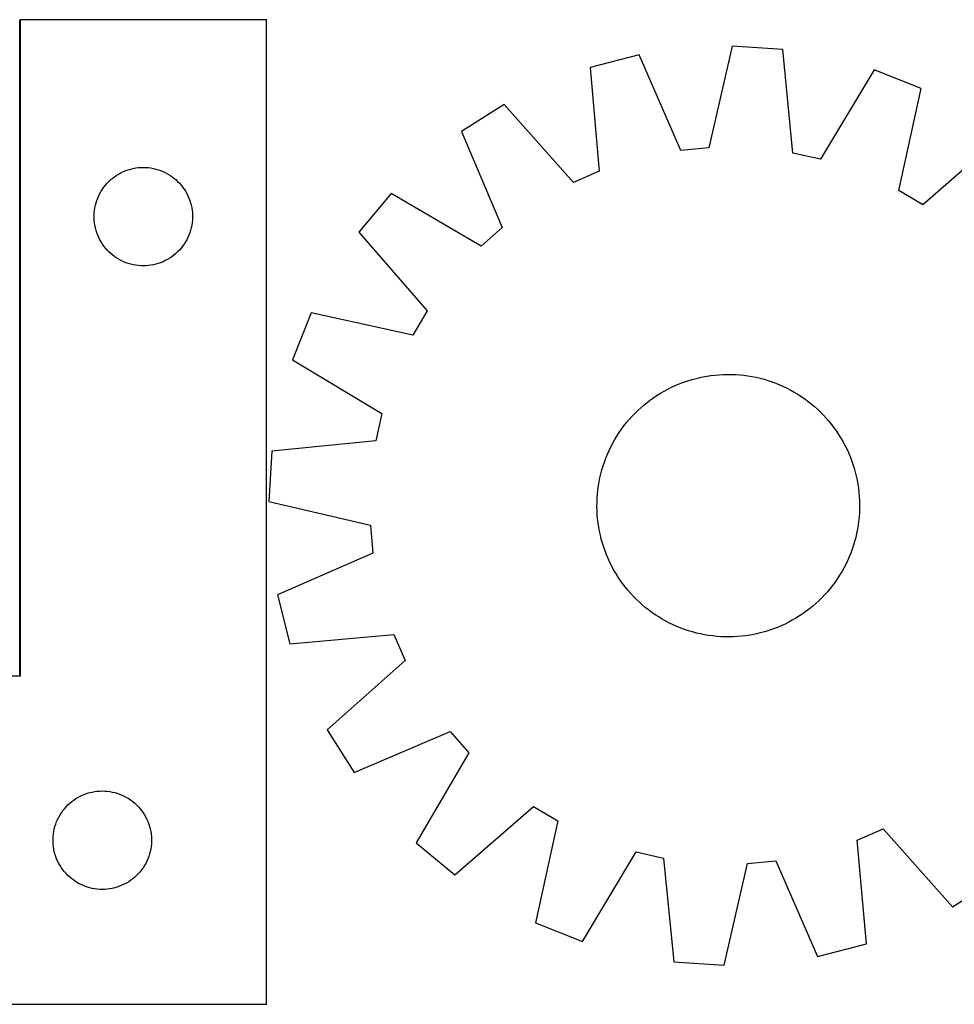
# Model space of a CAD drawing. Header units: millimetres. Extents: x 7 to 1493, y 8 to 2993.
# Tile 6 of 13: x 537 to 822, y 2114 to 2414. Entities that reach past the tile are written whole.
import ezdxf

# ---------------------------------------------------------------- set-up
doc = ezdxf.new("R2010")
doc.units = ezdxf.units.MM
doc.layers.add('COMMON', color=5, linetype='CONTINUOUS', true_color=0x0000ff)
doc.layers.add('CUT', color=7, linetype='CONTINUOUS', true_color=0x000000)

msp = doc.modelspace()

# ---------------------------------------------------------------- linework, layer by layer
at = {"layer": 'COMMON'}
msp.add_line((537.079308, 2214.243521), (537.079308, 2414.04352), dxfattribs=at)
at = {"layer": 'CUT'}
for p, q in [((612.179308, 2414.04352), (537.179308, 2414.04352)), ((537.179308, 2414.04352), (537.179308, 2214.04352)), ((612.179308, 2114.04352), (612.179308, 2414.04352)), ((725.701146, 2403.318624), (710.795089, 2399.505489)), ((738.45114, 2374.225456), (725.701146, 2403.318624)), ((754.115709, 2405.979163), (746.988143, 2375.024801)), ((769.470535, 2404.999444), (754.115709, 2405.979163)), ((772.606216, 2373.390233), (769.470535, 2404.999444)), ((710.795089, 2399.505489), (713.581795, 2367.863602)), ((797.316542, 2398.749185), (780.9724, 2371.512376)), ((811.6171, 2393.072515), (797.316542, 2398.749185)), ((804.831526, 2362.041389), (811.6171, 2393.072515)), ((684.593386, 2388.194583), (671.595206, 2379.961852)), ((705.709633, 2364.465301), (684.593386, 2388.194583)), ((671.595206, 2379.961852), (684.023402, 2350.729768)), ((836.168789, 2378.523275), (812.20795, 2357.670148)), ((746.988143, 2375.024801), (738.45114, 2374.225456)), ((780.9724, 2371.512376), (772.606216, 2373.390233)), ((566.628865, 2366.700153), (567.291087, 2367.097799)), ((567.291087, 2367.097799), (567.972901, 2367.460826)), ((567.972901, 2367.460826), (568.6725, 2367.788274)), ((568.6725, 2367.788274), (569.388027, 2368.079272)), ((569.388027, 2368.079272), (570.117586, 2368.333051)), ((570.117586, 2368.333051), (570.859241, 2368.548936)), ((570.859241, 2368.548936), (571.611027, 2368.726355)), ((571.611027, 2368.726355), (572.370949, 2368.864838)), ((572.370949, 2368.864838), (573.136993, 2368.964018)), ((573.136993, 2368.964018), (573.907127, 2369.023631)), ((573.907127, 2369.023631), (574.679308, 2369.04352)), ((574.679308, 2369.04352), (575.451489, 2369.023631)), ((575.451489, 2369.023631), (576.221623, 2368.964018)), ((576.221623, 2368.964018), (576.987667, 2368.864838)), ((576.987667, 2368.864838), (577.747589, 2368.726355)), ((577.747589, 2368.726355), (578.499375, 2368.548936)), ((578.499375, 2368.548936), (579.241031, 2368.333051)), ((579.241031, 2368.333051), (579.970589, 2368.079272)), ((579.970589, 2368.079272), (580.686117, 2367.788274)), ((580.686117, 2367.788274), (581.385715, 2367.460826)), ((581.385715, 2367.460826), (582.067529, 2367.097799)), ((582.067529, 2367.097799), (582.729751, 2366.700153)), ((713.581795, 2367.863602), (705.709633, 2364.465301)), ((563.161101, 2363.652418), (563.671028, 2364.23262)), ((563.671028, 2364.23262), (564.210146, 2364.785803)), ((564.210146, 2364.785803), (564.777026, 2365.310499)), ((564.777026, 2365.310499), (565.370166, 2365.805317)), ((565.370166, 2365.805317), (565.987992, 2366.268945)), ((565.987992, 2366.268945), (566.628865, 2366.700153)), ((582.729751, 2366.700153), (583.370625, 2366.268945)), ((583.370625, 2366.268945), (583.98845, 2365.805317)), ((583.98845, 2365.805317), (584.58159, 2365.310499)), ((584.58159, 2365.310499), (585.14847, 2364.785803)), ((585.14847, 2364.785803), (585.687589, 2364.23262)), ((585.687589, 2364.23262), (586.197515, 2363.652418)), ((561.093774, 2360.402236), (561.439126, 2361.093171)), ((561.439126, 2361.093171), (561.819589, 2361.765412)), ((561.819589, 2361.765412), (562.234153, 2362.417176)), ((562.234153, 2362.417176), (562.681719, 2363.046734)), ((562.681719, 2363.046734), (563.161101, 2363.652418)), ((586.197515, 2363.652418), (586.676897, 2363.046734)), ((586.676897, 2363.046734), (587.124463, 2362.417176)), ((587.124463, 2362.417176), (587.539028, 2361.765412)), ((587.539028, 2361.765412), (587.91949, 2361.093171)), ((587.91949, 2361.093171), (588.264842, 2360.402236)), ((650.171168, 2361.10777), (640.353218, 2349.261318)), ((677.586664, 2345.065161), (650.171168, 2361.10777)), ((812.20795, 2357.670148), (804.831526, 2362.041389)), ((560.080342, 2357.488836), (560.27706, 2358.235805)), ((560.27706, 2358.235805), (560.51197, 2358.971656)), ((560.51197, 2358.971656), (560.784449, 2359.694438)), ((560.784449, 2359.694438), (561.093774, 2360.402236)), ((588.264842, 2360.402236), (588.574168, 2359.694438)), ((588.574168, 2359.694438), (588.846647, 2358.971656)), ((588.846647, 2358.971656), (589.081556, 2358.235805)), ((589.081556, 2358.235805), (589.278274, 2357.488836)), ((559.684281, 2354.429739), (559.724045, 2355.201152)), ((559.724045, 2355.201152), (559.803468, 2355.969495)), ((559.803468, 2355.969495), (559.922339, 2356.732731)), ((559.922339, 2356.732731), (560.080342, 2357.488836)), ((589.278274, 2357.488836), (589.436277, 2356.732731)), ((589.436277, 2356.732731), (589.555148, 2355.969495)), ((589.555148, 2355.969495), (589.634571, 2355.201152)), ((589.634571, 2355.201152), (589.674335, 2354.429739)), ((559.684281, 2353.657301), (559.684281, 2354.429739)), ((559.724045, 2352.885888), (559.684281, 2353.657301)), ((559.803468, 2352.117545), (559.724045, 2352.885888)), ((559.922339, 2351.354309), (559.803468, 2352.117545)), ((589.555148, 2352.117545), (589.436277, 2351.354309)), ((589.634571, 2352.885888), (589.555148, 2352.117545)), ((589.674335, 2353.657301), (589.634571, 2352.885888)), ((589.674335, 2354.429739), (589.674335, 2353.657301)), ((560.080342, 2350.598204), (559.922339, 2351.354309)), ((560.27706, 2349.851236), (560.080342, 2350.598204)), ((560.51197, 2349.115384), (560.27706, 2349.851236)), ((560.784449, 2348.392602), (560.51197, 2349.115384)), ((588.846647, 2349.115384), (588.574168, 2348.392602)), ((589.081556, 2349.851236), (588.846647, 2349.115384)), ((589.278274, 2350.598204), (589.081556, 2349.851236)), ((589.436277, 2351.354309), (589.278274, 2350.598204)), ((640.353218, 2349.261318), (661.206345, 2325.300479)), ((684.023402, 2350.729768), (677.586664, 2345.065161)), ((561.093774, 2347.684804), (560.784449, 2348.392602)), ((561.439126, 2346.993869), (561.093774, 2347.684804)), ((561.819589, 2346.321628), (561.439126, 2346.993869)), ((562.234153, 2345.669864), (561.819589, 2346.321628)), ((587.539028, 2346.321628), (587.124463, 2345.669864)), ((587.91949, 2346.993869), (587.539028, 2346.321628)), ((588.264842, 2347.684804), (587.91949, 2346.993869)), ((588.574168, 2348.392602), (588.264842, 2347.684804)), ((562.681719, 2345.040306), (562.234153, 2345.669864)), ((563.161101, 2344.434622), (562.681719, 2345.040306)), ((563.671028, 2343.85442), (563.161101, 2344.434622)), ((564.210146, 2343.301237), (563.671028, 2343.85442)), ((564.777026, 2342.776541), (564.210146, 2343.301237)), ((585.14847, 2343.301237), (584.58159, 2342.776541)), ((585.687589, 2343.85442), (585.14847, 2343.301237)), ((586.197515, 2344.434622), (585.687589, 2343.85442)), ((586.676897, 2345.040306), (586.197515, 2344.434622)), ((587.124463, 2345.669864), (586.676897, 2345.040306)), ((565.370166, 2342.281723), (564.777026, 2342.776541)), ((565.987992, 2341.818095), (565.370166, 2342.281723)), ((566.628865, 2341.386887), (565.987992, 2341.818095)), ((567.291087, 2340.989241), (566.628865, 2341.386887)), ((567.972901, 2340.626214), (567.291087, 2340.989241)), ((568.6725, 2340.298766), (567.972901, 2340.626214)), ((569.388027, 2340.007768), (568.6725, 2340.298766)), ((570.117586, 2339.753989), (569.388027, 2340.007768)), ((579.970589, 2340.007768), (579.241031, 2339.753989)), ((580.686117, 2340.298766), (579.970589, 2340.007768)), ((581.385715, 2340.626214), (580.686117, 2340.298766)), ((582.067529, 2340.989241), (581.385715, 2340.626214)), ((582.729751, 2341.386887), (582.067529, 2340.989241)), ((583.370625, 2341.818095), (582.729751, 2341.386887)), ((583.98845, 2342.281723), (583.370625, 2341.818095)), ((584.58159, 2342.776541), (583.98845, 2342.281723)), ((570.859241, 2339.538104), (570.117586, 2339.753989)), ((571.611027, 2339.360685), (570.859241, 2339.538104)), ((572.370949, 2339.222202), (571.611027, 2339.360685)), ((573.136993, 2339.123022), (572.370949, 2339.222202)), ((573.907127, 2339.063409), (573.136993, 2339.123022)), ((574.679308, 2339.04352), (573.907127, 2339.063409)), ((575.451489, 2339.063409), (574.679308, 2339.04352)), ((576.221623, 2339.123022), (575.451489, 2339.063409)), ((576.987667, 2339.222202), (576.221623, 2339.123022)), ((577.747589, 2339.360685), (576.987667, 2339.222202)), ((578.499375, 2339.538104), (577.747589, 2339.360685)), ((579.241031, 2339.753989), (578.499375, 2339.538104)), ((661.206345, 2325.300479), (656.835104, 2317.924055)), ((625.803979, 2324.709629), (620.127309, 2310.409071)), ((656.835104, 2317.924055), (625.803979, 2324.709629)), ((620.127309, 2310.409071), (647.364118, 2294.064928)), ((740.266566, 2303.939733), (741.464998, 2304.317579)), ((741.464998, 2304.317579), (742.674708, 2304.657594)), ((742.674708, 2304.657594), (743.8945, 2304.959443)), ((743.8945, 2304.959443), (745.123172, 2305.222829)), ((745.123172, 2305.222829), (746.359511, 2305.447492)), ((746.359511, 2305.447492), (747.602296, 2305.633209)), ((747.602296, 2305.633209), (748.850302, 2305.779798)), ((748.850302, 2305.779798), (750.102297, 2305.887113)), ((750.102297, 2305.887113), (751.357044, 2305.95505)), ((751.357044, 2305.95505), (752.613307, 2305.983541)), ((752.613307, 2305.983541), (753.869844, 2305.972557)), ((753.869844, 2305.972557), (755.125416, 2305.92211)), ((755.125416, 2305.92211), (756.378785, 2305.832249)), ((756.378785, 2305.832249), (757.628712, 2305.703064)), ((757.628712, 2305.703064), (758.873964, 2305.534681)), ((758.873964, 2305.534681), (760.113313, 2305.327266)), ((760.113313, 2305.327266), (761.345536, 2305.081026)), ((761.345536, 2305.081026), (762.569416, 2304.796201)), ((762.569416, 2304.796201), (763.783745, 2304.473075)), ((763.783745, 2304.473075), (764.987326, 2304.111964)), ((764.987326, 2304.111964), (766.17897, 2303.713227)), ((733.378098, 2300.901675), (734.484501, 2301.497391)), ((734.484501, 2301.497391), (735.609071, 2302.058061)), ((735.609071, 2302.058061), (736.750696, 2302.58313)), ((736.750696, 2302.58313), (737.908252, 2303.072081)), ((737.908252, 2303.072081), (739.080594, 2303.524431)), ((739.080594, 2303.524431), (740.266566, 2303.939733)), ((766.17897, 2303.713227), (767.357501, 2303.277256)), ((767.357501, 2303.277256), (768.521757, 2302.804481)), ((768.521757, 2302.804481), (769.670587, 2302.295369)), ((769.670587, 2302.295369), (770.80286, 2301.750424)), ((770.80286, 2301.750424), (771.917456, 2301.170181)), ((771.917456, 2301.170181), (773.013277, 2300.555214)), ((728.156098, 2297.419142), (729.15569, 2298.180604)), ((729.15569, 2298.180604), (730.178706, 2298.910292)), ((730.178706, 2298.910292), (731.224137, 2299.607487)), ((731.224137, 2299.607487), (732.290952, 2300.271499)), ((732.290952, 2300.271499), (733.378098, 2300.901675)), ((773.013277, 2300.555214), (774.08924, 2299.906131)), ((774.08924, 2299.906131), (775.144285, 2299.22357)), ((775.144285, 2299.22357), (776.177368, 2298.508207)), ((776.177368, 2298.508207), (777.187473, 2297.760747)), ((725.307617, 2294.951782), (726.231112, 2295.803934)), ((726.231112, 2295.803934), (727.180918, 2296.626658)), ((727.180918, 2296.626658), (728.156098, 2297.419142)), ((777.187473, 2297.760747), (778.1736, 2296.981928)), ((778.1736, 2296.981928), (779.134777, 2296.172518)), ((779.134777, 2296.172518), (780.070056, 2295.333316)), ((780.070056, 2295.333316), (780.978514, 2294.46515)), ((647.364118, 2294.064928), (645.486261, 2285.698745)), ((721.894566, 2291.266129), (722.703976, 2292.227306)), ((722.703976, 2292.227306), (723.543178, 2293.162585)), ((723.543178, 2293.162585), (724.411344, 2294.071043)), ((724.411344, 2294.071043), (725.307617, 2294.951782)), ((780.978514, 2294.46515), (781.859253, 2293.568877)), ((781.859253, 2293.568877), (782.711405, 2292.645382)), ((782.711405, 2292.645382), (783.53413, 2291.695576)), ((719.652923, 2288.236814), (720.368287, 2289.269897)), ((720.368287, 2289.269897), (721.115747, 2290.280001)), ((721.115747, 2290.280001), (721.894566, 2291.266129)), ((783.53413, 2291.695576), (784.326614, 2290.720396)), ((784.326614, 2290.720396), (785.088075, 2289.720804)), ((785.088075, 2289.720804), (785.817763, 2288.697788)), ((717.706313, 2285.009985), (718.321279, 2286.105806)), ((718.321279, 2286.105806), (718.970363, 2287.181769)), ((718.970363, 2287.181769), (719.652923, 2288.236814)), ((785.817763, 2288.697788), (786.514958, 2287.652357)), ((786.514958, 2287.652357), (787.17897, 2286.585542)), ((787.17897, 2286.585542), (787.809146, 2285.498396)), ((645.486261, 2285.698745), (613.877049, 2282.563064)), ((716.581124, 2282.763116), (717.12607, 2283.895389)), ((717.12607, 2283.895389), (717.706313, 2285.009985)), ((787.809146, 2285.498396), (788.404862, 2284.391993)), ((788.404862, 2284.391993), (788.965532, 2283.267423)), ((788.965532, 2283.267423), (789.490601, 2282.125797)), ((613.877049, 2282.563064), (612.897331, 2267.208238)), ((715.163267, 2279.271499), (715.599238, 2280.45003)), ((715.599238, 2280.45003), (716.072013, 2281.614286)), ((716.072013, 2281.614286), (716.581124, 2282.763116)), ((789.490601, 2282.125797), (789.979552, 2280.968242)), ((789.979552, 2280.968242), (790.431902, 2279.7959)), ((714.403419, 2276.876274), (714.764529, 2278.079855)), ((714.764529, 2278.079855), (715.163267, 2279.271499)), ((790.431902, 2279.7959), (790.847204, 2278.609928)), ((790.847204, 2278.609928), (791.22505, 2277.411495)), ((791.22505, 2277.411495), (791.565065, 2276.201786)), ((713.549227, 2273.205842), (713.795468, 2274.438065)), ((713.795468, 2274.438065), (714.080292, 2275.661945)), ((714.080292, 2275.661945), (714.403419, 2276.876274)), ((791.565065, 2276.201786), (791.866914, 2274.981994)), ((791.866914, 2274.981994), (792.1303, 2273.753322)), ((713.17343, 2270.721241), (713.341813, 2271.966493)), ((713.341813, 2271.966493), (713.549227, 2273.205842)), ((792.1303, 2273.753322), (792.354963, 2272.516983)), ((792.354963, 2272.516983), (792.54068, 2271.274197)), ((792.54068, 2271.274197), (792.687269, 2270.026192)), ((712.903937, 2266.962373), (712.954384, 2268.217945)), ((712.954384, 2268.217945), (713.044245, 2269.471314)), ((713.044245, 2269.471314), (713.17343, 2270.721241)), ((792.687269, 2270.026192), (792.794585, 2268.774197)), ((792.794585, 2268.774197), (792.862521, 2267.51945)), ((612.897331, 2267.208238), (643.851693, 2260.080672)), ((712.892953, 2265.705836), (712.903937, 2266.962373)), ((712.921444, 2264.449573), (712.892953, 2265.705836)), ((792.880028, 2265.00665), (792.829581, 2263.751077)), ((792.862521, 2267.51945), (792.891012, 2266.263187)), ((792.891012, 2266.263187), (792.880028, 2265.00665)), ((712.98938, 2263.194826), (712.921444, 2264.449573)), ((713.096696, 2261.942831), (712.98938, 2263.194826)), ((792.73972, 2262.497709), (792.610535, 2261.247782)), ((792.829581, 2263.751077), (792.73972, 2262.497709)), ((643.851693, 2260.080672), (644.651038, 2251.543669)), ((713.243285, 2260.694825), (713.096696, 2261.942831)), ((713.429002, 2259.45204), (713.243285, 2260.694825)), ((713.653665, 2258.215701), (713.429002, 2259.45204)), ((792.442152, 2260.002529), (792.234738, 2258.76318)), ((792.610535, 2261.247782), (792.442152, 2260.002529)), ((713.917051, 2256.987029), (713.653665, 2258.215701)), ((714.2189, 2255.767237), (713.917051, 2256.987029)), ((791.703672, 2256.307078), (791.380546, 2255.092749)), ((791.988497, 2257.530958), (791.703672, 2256.307078)), ((792.234738, 2258.76318), (791.988497, 2257.530958)), ((714.558915, 2254.557527), (714.2189, 2255.767237)), ((714.936761, 2253.359095), (714.558915, 2254.557527)), ((715.352063, 2252.173123), (714.936761, 2253.359095)), ((791.019435, 2253.889168), (790.620698, 2252.697524)), ((791.380546, 2255.092749), (791.019435, 2253.889168)), ((644.651038, 2251.543669), (615.55787, 2238.793675)), ((715.804413, 2251.00078), (715.352063, 2252.173123)), ((716.293364, 2249.843225), (715.804413, 2251.00078)), ((789.711952, 2250.354737), (789.202841, 2249.205906)), ((790.184727, 2251.518993), (789.711952, 2250.354737)), ((790.620698, 2252.697524), (790.184727, 2251.518993)), ((716.818433, 2248.7016), (716.293364, 2249.843225)), ((717.379103, 2247.57703), (716.818433, 2248.7016)), ((717.974819, 2246.470627), (717.379103, 2247.57703)), ((788.657895, 2248.073634), (788.077652, 2246.959038)), ((789.202841, 2249.205906), (788.657895, 2248.073634)), ((718.604994, 2245.383481), (717.974819, 2246.470627)), ((719.269007, 2244.316666), (718.604994, 2245.383481)), ((719.966201, 2243.271235), (719.269007, 2244.316666)), ((786.813602, 2244.787253), (786.131042, 2243.732209)), ((787.462685, 2245.863217), (786.813602, 2244.787253)), ((788.077652, 2246.959038), (787.462685, 2245.863217)), ((720.69589, 2242.248218), (719.966201, 2243.271235)), ((721.457351, 2241.248627), (720.69589, 2242.248218)), ((722.249835, 2240.273447), (721.457351, 2241.248627)), ((784.668218, 2241.689021), (783.889399, 2240.702894)), ((785.415678, 2242.699125), (784.668218, 2241.689021)), ((786.131042, 2243.732209), (785.415678, 2242.699125)), ((615.55787, 2238.793675), (619.371005, 2223.887618)), ((723.072559, 2239.323641), (722.249835, 2240.273447)), ((723.924712, 2238.400146), (723.072559, 2239.323641)), ((724.805451, 2237.503873), (723.924712, 2238.400146)), ((782.240787, 2238.806438), (781.372621, 2237.89798)), ((783.079989, 2239.741717), (782.240787, 2238.806438)), ((783.889399, 2240.702894), (783.079989, 2239.741717)), ((725.713909, 2236.635707), (724.805451, 2237.503873)), ((726.649188, 2235.796505), (725.713909, 2236.635707)), ((727.610365, 2234.987095), (726.649188, 2235.796505)), ((778.603047, 2235.342364), (777.627867, 2234.54988)), ((779.552853, 2236.165088), (778.603047, 2235.342364)), ((780.476348, 2237.017241), (779.552853, 2236.165088)), ((781.372621, 2237.89798), (780.476348, 2237.017241)), ((728.596492, 2234.208276), (727.610365, 2234.987095)), ((729.606596, 2233.460815), (728.596492, 2234.208276)), ((730.63968, 2232.745452), (729.606596, 2233.460815)), ((731.694725, 2232.062892), (730.63968, 2232.745452)), ((732.770688, 2231.413808), (731.694725, 2232.062892)), ((774.559828, 2232.361536), (773.493013, 2231.697523)), ((775.605259, 2233.05873), (774.559828, 2232.361536)), ((776.628275, 2233.788418), (775.605259, 2233.05873)), ((777.627867, 2234.54988), (776.628275, 2233.788418)), ((733.866509, 2230.798842), (732.770688, 2231.413808)), ((734.981105, 2230.218599), (733.866509, 2230.798842)), ((736.113377, 2229.673653), (734.981105, 2230.218599)), ((737.262208, 2229.164542), (736.113377, 2229.673653)), ((738.426464, 2228.691767), (737.262208, 2229.164542)), ((769.033268, 2229.385893), (767.875713, 2228.896942)), ((770.174894, 2229.910962), (769.033268, 2229.385893)), ((771.299464, 2230.471632), (770.174894, 2229.910962)), ((772.405867, 2231.067348), (771.299464, 2230.471632)), ((773.493013, 2231.697523), (772.405867, 2231.067348)), ((619.371005, 2223.887618), (651.012892, 2226.674324)), ((651.012892, 2226.674324), (654.411193, 2218.802162)), ((739.604995, 2228.255796), (738.426464, 2228.691767)), ((740.796639, 2227.857058), (739.604995, 2228.255796)), ((742.00022, 2227.495948), (740.796639, 2227.857058)), ((743.214549, 2227.172821), (742.00022, 2227.495948)), ((744.438429, 2226.887997), (743.214549, 2227.172821)), ((745.670651, 2226.641756), (744.438429, 2226.887997)), ((746.91, 2226.434342), (745.670651, 2226.641756)), ((748.155253, 2226.265959), (746.91, 2226.434342)), ((749.40518, 2226.136774), (748.155253, 2226.265959)), ((750.658548, 2226.046913), (749.40518, 2226.136774)), ((751.914121, 2225.996466), (750.658548, 2226.046913)), ((754.426921, 2226.013973), (753.170658, 2225.985482)), ((755.681668, 2226.081909), (754.426921, 2226.013973)), ((756.933663, 2226.189225), (755.681668, 2226.081909)), ((758.181668, 2226.335814), (756.933663, 2226.189225)), ((759.424454, 2226.521531), (758.181668, 2226.335814)), ((760.660793, 2226.746194), (759.424454, 2226.521531)), ((761.889465, 2227.00958), (760.660793, 2226.746194)), ((763.109257, 2227.311429), (761.889465, 2227.00958)), ((764.318966, 2227.651444), (763.109257, 2227.311429)), ((765.517399, 2228.02929), (764.318966, 2227.651444)), ((766.703371, 2228.444592), (765.517399, 2228.02929)), ((767.875713, 2228.896942), (766.703371, 2228.444592)), ((753.170658, 2225.985482), (751.914121, 2225.996466)), ((654.411193, 2218.802162), (630.68191, 2197.685915)), ((537.179308, 2214.04352), (362.179308, 2214.04352)), ((630.68191, 2197.685915), (638.914642, 2184.687735)), ((638.914642, 2184.687735), (668.146725, 2197.115931)), ((668.146725, 2197.115931), (673.811333, 2190.679193)), ((673.811333, 2190.679193), (657.768724, 2163.263697)), ((556.1725, 2177.788274), (556.888027, 2178.079272)), ((556.888027, 2178.079272), (557.617586, 2178.333051)), ((557.617586, 2178.333051), (558.359241, 2178.548936)), ((558.359241, 2178.548936), (559.111027, 2178.726355)), ((559.111027, 2178.726355), (559.870949, 2178.864838)), ((559.870949, 2178.864838), (560.636993, 2178.964018)), ((560.636993, 2178.964018), (561.407127, 2179.023631)), ((561.407127, 2179.023631), (562.179308, 2179.04352)), ((562.179308, 2179.04352), (562.951489, 2179.023631)), ((562.951489, 2179.023631), (563.721623, 2178.964018)), ((563.721623, 2178.964018), (564.487667, 2178.864838)), ((564.487667, 2178.864838), (565.247589, 2178.726355)), ((565.247589, 2178.726355), (565.999375, 2178.548936)), ((565.999375, 2178.548936), (566.741031, 2178.333051)), ((566.741031, 2178.333051), (567.470589, 2178.079272)), ((567.470589, 2178.079272), (568.186117, 2177.788274)), ((551.710146, 2174.785803), (552.277026, 2175.310499)), ((552.277026, 2175.310499), (552.870166, 2175.805317)), ((552.870166, 2175.805317), (553.487992, 2176.268945)), ((553.487992, 2176.268945), (554.128865, 2176.700153)), ((554.128865, 2176.700153), (554.791087, 2177.097799)), ((554.791087, 2177.097799), (555.472901, 2177.460826)), ((555.472901, 2177.460826), (556.1725, 2177.788274)), ((568.186117, 2177.788274), (568.885715, 2177.460826)), ((568.885715, 2177.460826), (569.567529, 2177.097799)), ((569.567529, 2177.097799), (570.229751, 2176.700153)), ((570.229751, 2176.700153), (570.870625, 2176.268945)), ((570.870625, 2176.268945), (571.48845, 2175.805317)), ((571.48845, 2175.805317), (572.08159, 2175.310499)), ((572.08159, 2175.310499), (572.64847, 2174.785803)), ((549.319589, 2171.765412), (549.734153, 2172.417176)), ((549.734153, 2172.417176), (550.181719, 2173.046734)), ((550.181719, 2173.046734), (550.661101, 2173.652418)), ((550.661101, 2173.652418), (551.171028, 2174.23262)), ((551.171028, 2174.23262), (551.710146, 2174.785803)), ((572.64847, 2174.785803), (573.187589, 2174.23262)), ((573.187589, 2174.23262), (573.697515, 2173.652418)), ((573.697515, 2173.652418), (574.176897, 2173.046734)), ((574.176897, 2173.046734), (574.624463, 2172.417176)), ((574.624463, 2172.417176), (575.039028, 2171.765412)), ((669.615175, 2153.445747), (693.576015, 2174.298874)), ((693.576015, 2174.298874), (700.952439, 2169.927633)), ((548.01197, 2168.971656), (548.284449, 2169.694438)), ((548.284449, 2169.694438), (548.593774, 2170.402236)), ((548.593774, 2170.402236), (548.939126, 2171.093171)), ((548.939126, 2171.093171), (549.319589, 2171.765412)), ((575.039028, 2171.765412), (575.41949, 2171.093171)), ((575.41949, 2171.093171), (575.764842, 2170.402236)), ((575.764842, 2170.402236), (576.074168, 2169.694438)), ((576.074168, 2169.694438), (576.346647, 2168.971656)), ((700.952439, 2169.927633), (694.166865, 2138.896508)), ((547.303468, 2165.969495), (547.422339, 2166.732731)), ((547.422339, 2166.732731), (547.580342, 2167.488836)), ((547.580342, 2167.488836), (547.77706, 2168.235805)), ((547.77706, 2168.235805), (548.01197, 2168.971656)), ((576.346647, 2168.971656), (576.581556, 2168.235805)), ((576.581556, 2168.235805), (576.778274, 2167.488836)), ((576.778274, 2167.488836), (576.936277, 2166.732731)), ((576.936277, 2166.732731), (577.055148, 2165.969495)), ((792.20217, 2164.105421), (800.074331, 2167.503722)), ((800.074331, 2167.503722), (821.190579, 2143.774439)), ((547.184281, 2164.429739), (547.224045, 2165.201152)), ((547.184281, 2163.657301), (547.184281, 2164.429739)), ((547.224045, 2162.885888), (547.184281, 2163.657301)), ((547.224045, 2165.201152), (547.303468, 2165.969495)), ((577.055148, 2165.969495), (577.134571, 2165.201152)), ((577.134571, 2165.201152), (577.174335, 2164.429739)), ((577.174335, 2163.657301), (577.134571, 2162.885888)), ((577.174335, 2164.429739), (577.174335, 2163.657301)), ((657.768724, 2163.263697), (669.615175, 2153.445747)), ((794.988876, 2132.463533), (792.20217, 2164.105421)), ((547.303468, 2162.117545), (547.224045, 2162.885888)), ((547.422339, 2161.354309), (547.303468, 2162.117545)), ((547.580342, 2160.598204), (547.422339, 2161.354309)), ((547.77706, 2159.851236), (547.580342, 2160.598204)), ((576.778274, 2160.598204), (576.581556, 2159.851236)), ((576.936277, 2161.354309), (576.778274, 2160.598204)), ((577.055148, 2162.117545), (576.936277, 2161.354309)), ((577.134571, 2162.885888), (577.055148, 2162.117545)), ((708.467423, 2133.219838), (724.811565, 2160.456647)), ((724.811565, 2160.456647), (733.177749, 2158.57879)), ((548.01197, 2159.115384), (547.77706, 2159.851236)), ((548.284449, 2158.392602), (548.01197, 2159.115384)), ((548.593774, 2157.684804), (548.284449, 2158.392602)), ((548.939126, 2156.993869), (548.593774, 2157.684804)), ((575.764842, 2157.684804), (575.41949, 2156.993869)), ((576.074168, 2158.392602), (575.764842, 2157.684804)), ((576.346647, 2159.115384), (576.074168, 2158.392602)), ((576.581556, 2159.851236), (576.346647, 2159.115384)), ((733.177749, 2158.57879), (736.31343, 2126.969578)), ((758.795822, 2156.944222), (767.332825, 2157.743567)), ((767.332825, 2157.743567), (780.082819, 2128.650399)), ((549.319589, 2156.321628), (548.939126, 2156.993869)), ((549.734153, 2155.669864), (549.319589, 2156.321628)), ((550.181719, 2155.040306), (549.734153, 2155.669864)), ((550.661101, 2154.434622), (550.181719, 2155.040306)), ((551.171028, 2153.85442), (550.661101, 2154.434622)), ((573.697515, 2154.434622), (573.187589, 2153.85442)), ((574.176897, 2155.040306), (573.697515, 2154.434622)), ((574.624463, 2155.669864), (574.176897, 2155.040306)), ((575.039028, 2156.321628), (574.624463, 2155.669864)), ((575.41949, 2156.993869), (575.039028, 2156.321628)), ((751.668256, 2125.98986), (758.795822, 2156.944222)), ((551.710146, 2153.301237), (551.171028, 2153.85442)), ((552.277026, 2152.776541), (551.710146, 2153.301237)), ((552.870166, 2152.281723), (552.277026, 2152.776541)), ((553.487992, 2151.818095), (552.870166, 2152.281723)), ((554.128865, 2151.386887), (553.487992, 2151.818095)), ((554.791087, 2150.989241), (554.128865, 2151.386887)), ((570.229751, 2151.386887), (569.567529, 2150.989241)), ((570.870625, 2151.818095), (570.229751, 2151.386887)), ((571.48845, 2152.281723), (570.870625, 2151.818095)), ((572.08159, 2152.776541), (571.48845, 2152.281723)), ((572.64847, 2153.301237), (572.08159, 2152.776541)), ((573.187589, 2153.85442), (572.64847, 2153.301237)), ((821.190579, 2143.774439), (834.188759, 2152.007171)), ((555.472901, 2150.626214), (554.791087, 2150.989241)), ((556.1725, 2150.298766), (555.472901, 2150.626214)), ((556.888027, 2150.007768), (556.1725, 2150.298766)), ((557.617586, 2149.753989), (556.888027, 2150.007768)), ((558.359241, 2149.538104), (557.617586, 2149.753989)), ((559.111027, 2149.360685), (558.359241, 2149.538104)), ((559.870949, 2149.222202), (559.111027, 2149.360685)), ((560.636993, 2149.123022), (559.870949, 2149.222202)), ((561.407127, 2149.063409), (560.636993, 2149.123022)), ((562.179308, 2149.04352), (561.407127, 2149.063409)), ((562.951489, 2149.063409), (562.179308, 2149.04352)), ((563.721623, 2149.123022), (562.951489, 2149.063409)), ((564.487667, 2149.222202), (563.721623, 2149.123022)), ((565.247589, 2149.360685), (564.487667, 2149.222202)), ((565.999375, 2149.538104), (565.247589, 2149.360685)), ((566.741031, 2149.753989), (565.999375, 2149.538104)), ((567.470589, 2150.007768), (566.741031, 2149.753989)), ((568.186117, 2150.298766), (567.470589, 2150.007768)), ((568.885715, 2150.626214), (568.186117, 2150.298766)), ((569.567529, 2150.989241), (568.885715, 2150.626214)), ((694.166865, 2138.896508), (708.467423, 2133.219838)), ((780.082819, 2128.650399), (794.988876, 2132.463533)), ((736.31343, 2126.969578), (751.668256, 2125.98986)), ((362.179308, 2114.04352), (612.179308, 2114.04352))]:
    msp.add_line(p, q, dxfattribs=at)

doc.saveas('drawing.dxf')
